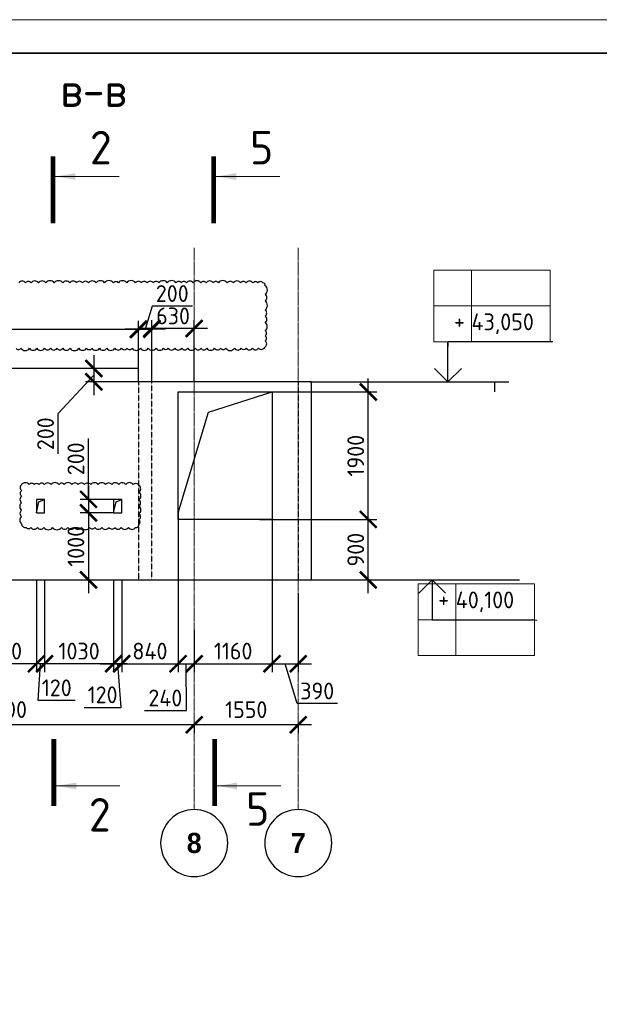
# Model space of a CAD drawing. Header units: millimetres. Extents: x 247266 to 730847, y -636031 to 10052.
# Tile 192 of 256: x 558178 to 566814, y -237014 to -222341. Entities that reach past the tile are written whole.
import ezdxf

# ---------------------------------------------------------------- set-up
doc = ezdxf.new("R2010")
doc.units = ezdxf.units.MM
for name, pattern in [('______5', [1100, 800, -100, 100, -100]), ('________', [0]), ('HIDDEN2', [4.7625, 3.175, -1.5875]), ('осевая', [50.8, 31.75, -6.35, 6.35, -6.35])]:
    doc.linetypes.add(name, pattern=pattern)
for name, color, linetype, lineweight in [('RAZMER', 7, 'Continuous', 15), ('Standard', 7, 'Continuous', 25), ('АС-Таблицы', 7, 'Continuous', 20), ('Оси', 7, '______5', 18), ('отметки', 7, 'Continuous', 18), ('ТОНКИЕ', 7, 'Continuous', 9), ('Узлы', 7, 'Continuous', 0)]:
    doc.layers.add(name, color=color, linetype=linetype, lineweight=lineweight)
for name, color, linetype in [('Изменения', 1, 'Continuous'), ('Исправления', 1, 'Continuous'), ('РАЗМЕРЫ', 7, 'Continuous'), ('СПДС_РАЗМЕРЫ', 7, 'Continuous'), ('ТОЛСТЫЕ_ОСНОВНЫЕ', 7, 'Continuous')]:
    doc.layers.add(name, color=color, linetype=linetype)
doc.styles.add('Century Gothic', font='GOTHIC.TTF')
doc.styles.add('GOST-2.304_Type-B', font='GOST_Common.ttf')
doc.styles.add('ГОСТ', font='GOST_Common.ttf')
doc.dimstyles.new('СПДС', dxfattribs={"dimscale": 100, "dimtxt": 2.5, "dimasz": 2.5, "dimexe": 1.25, "dimexo": 0, "dimtad": 1, "dimdec": 0, "dimtxsty": 'GOST-2.304_Type-B', "dimblk": 'ARCHTICK', "dimcen": 2.5, "dimdle": 2, "dimadec": 0, "dimazin": 2, "dimtfac": 0.75, "dimtdec": 0, "dimtmove": 1, "dimatfit": 3, "dimfxl": 1, "dimtolj": 1, "dimarcsym": 1})

# ---------------------------------------------------------------- blocks, each defined once
blk = doc.blocks.new('*U3684')
at = {"layer": 'ТОЛСТЫЕ_ОСНОВНЫЕ', "lineweight": 35}
blk.add_lwpolyline([(20, 5), (836, 5), (836, 589), (20, 589)], close=True, dxfattribs=at)
at = {"layer": 'ТОНКИЕ'}
blk.add_lwpolyline([(0, 0), (841, 0), (841, 594), (0, 594)], close=True, dxfattribs=at)
blk = doc.blocks.new('_ArchTick')
at = {"color": 0, "linetype": 'ByBlock', "const_width": 0.15}
blk.add_lwpolyline([(-0.5, -0.5), (0.5, 0.5)], dxfattribs=at)
blk = doc.blocks.new('*D889')
at = {"color": 0, "lineweight": -2}
for p, q in [((536345, -232976), (536345, -232851)), ((537445, -232976), (537445, -232851)), ((537645, -232976), (536145, -232976))]:
    blk.add_line(p, q, dxfattribs=at)
at = {"layer": 'DEFPOINTS', "color": 0, "ltscale": 100}
for p in [(536345, -232976), (536345, -232976), (537445, -232976)]:
    blk.add_point(p, dxfattribs=at)
at = {"color": 0, "lineweight": -2, "ltscale": 100, "xscale": 250, "yscale": 250, "zscale": 250, "rotation": 180}
blk.add_blockref('_ArchTick', (536345, -232976), dxfattribs=at)
at = {"color": 0, "lineweight": -2, "ltscale": 100, "xscale": 250, "yscale": 250, "zscale": 250}
blk.add_blockref('_ArchTick', (537445, -232976), dxfattribs=at)
at = {"color": 0, "lineweight": 0, "ltscale": 100, "insert": (536895, -232751), "char_height": 250, "width": 83333.33, "attachment_point": 5, "style": 'GOST-2.304_Type-B'}
blk.add_mtext('\\A1;1100', dxfattribs=at)
blk = doc.blocks.new('*D890')
at = {"color": 0, "lineweight": -2}
for p, q in [((533345, -232976), (533345, -232851)), ((536345, -232976), (536345, -232851)), ((536545, -232976), (533145, -232976))]:
    blk.add_line(p, q, dxfattribs=at)
at = {"layer": 'DEFPOINTS', "color": 0, "ltscale": 100}
for p in [(533345, -232976), (533345, -232976), (536345, -232976)]:
    blk.add_point(p, dxfattribs=at)
at = {"color": 0, "lineweight": -2, "ltscale": 100, "xscale": 250, "yscale": 250, "zscale": 250, "rotation": 180}
blk.add_blockref('_ArchTick', (533345, -232976), dxfattribs=at)
at = {"color": 0, "lineweight": -2, "ltscale": 100, "xscale": 250, "yscale": 250, "zscale": 250}
blk.add_blockref('_ArchTick', (536345, -232976), dxfattribs=at)
at = {"color": 0, "lineweight": 0, "ltscale": 100, "insert": (534870, -232751), "char_height": 250, "width": 83333.33, "attachment_point": 5, "style": 'GOST-2.304_Type-B'}
blk.add_mtext('\\A1;3000', dxfattribs=at)
blk = doc.blocks.new('*D891')
at = {"color": 0, "lineweight": -2}
for p, q in [((530245, -233399), (530245, -232851)), ((533345, -232976), (533345, -232851)), ((533545, -232976), (530045, -232976))]:
    blk.add_line(p, q, dxfattribs=at)
at = {"layer": 'DEFPOINTS', "color": 0, "ltscale": 100}
for p in [(530245, -232976), (533345, -232976), (530245, -233399)]:
    blk.add_point(p, dxfattribs=at)
at = {"color": 0, "lineweight": -2, "ltscale": 100, "xscale": 250, "yscale": 250, "zscale": 250, "rotation": 180}
blk.add_blockref('_ArchTick', (530245, -232976), dxfattribs=at)
at = {"color": 0, "lineweight": -2, "ltscale": 100, "xscale": 250, "yscale": 250, "zscale": 250}
blk.add_blockref('_ArchTick', (533345, -232976), dxfattribs=at)
at = {"color": 0, "lineweight": 0, "ltscale": 100, "insert": (531795, -232751), "char_height": 250, "width": 83333.33, "attachment_point": 5, "style": 'GOST-2.304_Type-B'}
blk.add_mtext('\\A1;3100', dxfattribs=at)
blk = doc.blocks.new('*D892')
at = {"color": 0, "lineweight": -2}
for p, q in [((549101, -232634), (549101, -232509)), ((550201, -232634), (550201, -232509)), ((550401, -232634), (548901, -232634))]:
    blk.add_line(p, q, dxfattribs=at)
at = {"layer": 'DEFPOINTS', "color": 0, "ltscale": 100}
for p in [(549101, -232634), (549101, -232634), (550201, -232634)]:
    blk.add_point(p, dxfattribs=at)
at = {"color": 0, "lineweight": -2, "ltscale": 100, "xscale": 250, "yscale": 250, "zscale": 250, "rotation": 180}
blk.add_blockref('_ArchTick', (549101, -232634), dxfattribs=at)
at = {"color": 0, "lineweight": -2, "ltscale": 100, "xscale": 250, "yscale": 250, "zscale": 250}
blk.add_blockref('_ArchTick', (550201, -232634), dxfattribs=at)
at = {"color": 0, "lineweight": 0, "ltscale": 100, "insert": (549651, -232409), "char_height": 250, "width": 83333.33, "attachment_point": 5, "style": 'GOST-2.304_Type-B'}
blk.add_mtext('\\A1;1100', dxfattribs=at)
blk = doc.blocks.new('*D893')
at = {"color": 0, "lineweight": -2}
for p, q in [((546101, -232634), (546101, -232509)), ((549101, -232634), (549101, -232509)), ((549301, -232634), (545901, -232634))]:
    blk.add_line(p, q, dxfattribs=at)
at = {"layer": 'DEFPOINTS', "color": 0, "ltscale": 100}
for p in [(546101, -232634), (546101, -232634), (549101, -232634)]:
    blk.add_point(p, dxfattribs=at)
at = {"color": 0, "lineweight": -2, "ltscale": 100, "xscale": 250, "yscale": 250, "zscale": 250, "rotation": 180}
blk.add_blockref('_ArchTick', (546101, -232634), dxfattribs=at)
at = {"color": 0, "lineweight": -2, "ltscale": 100, "xscale": 250, "yscale": 250, "zscale": 250}
blk.add_blockref('_ArchTick', (549101, -232634), dxfattribs=at)
at = {"color": 0, "lineweight": 0, "ltscale": 100, "insert": (547626, -232409), "char_height": 250, "width": 83333.33, "attachment_point": 5, "style": 'GOST-2.304_Type-B'}
blk.add_mtext('\\A1;3000', dxfattribs=at)
blk = doc.blocks.new('*D894')
at = {"color": 0, "lineweight": -2}
for p, q in [((543001, -233058), (543001, -232509)), ((546101, -232634), (546101, -232509)), ((546301, -232634), (542801, -232634))]:
    blk.add_line(p, q, dxfattribs=at)
at = {"layer": 'DEFPOINTS', "color": 0, "ltscale": 100}
for p in [(543001, -232634), (546101, -232634), (543001, -233058)]:
    blk.add_point(p, dxfattribs=at)
at = {"color": 0, "lineweight": -2, "ltscale": 100, "xscale": 250, "yscale": 250, "zscale": 250, "rotation": 180}
blk.add_blockref('_ArchTick', (543001, -232634), dxfattribs=at)
at = {"color": 0, "lineweight": -2, "ltscale": 100, "xscale": 250, "yscale": 250, "zscale": 250}
blk.add_blockref('_ArchTick', (546101, -232634), dxfattribs=at)
at = {"color": 0, "lineweight": 0, "ltscale": 100, "insert": (544551, -232409), "char_height": 250, "width": 83333.33, "attachment_point": 5, "style": 'GOST-2.304_Type-B'}
blk.add_mtext('\\A1;3100', dxfattribs=at)
blk = doc.blocks.new('NSY101')
at = {"color": 0, "linetype": 'ByBlock', "lineweight": -2}
blk.add_circle((0, 0), 50, dxfattribs=at)
blk = doc.blocks.new('*D939')
at = {"color": 0, "lineweight": -2}
for p, q in [((562528, -232848), (560578, -232848)), ((560778, -232848), (560778, -232973)), ((562328, -232848), (562328, -232973))]:
    blk.add_line(p, q, dxfattribs=at)
at = {"layer": 'DEFPOINTS', "color": 0, "ltscale": 100}
for p in [(560778, -232848), (560778, -232848), (562328, -232848)]:
    blk.add_point(p, dxfattribs=at)
at = {"color": 0, "lineweight": -2, "ltscale": 100, "xscale": 250, "yscale": 250, "zscale": 250, "rotation": 180}
blk.add_blockref('_ArchTick', (560778, -232848), dxfattribs=at)
at = {"color": 0, "lineweight": -2, "ltscale": 100, "xscale": 250, "yscale": 250, "zscale": 250}
blk.add_blockref('_ArchTick', (562328, -232848), dxfattribs=at)
at = {"color": 0, "lineweight": 0, "ltscale": 100, "insert": (561553, -232623), "char_height": 250, "width": 83333.33, "attachment_point": 5, "style": 'GOST-2.304_Type-B'}
blk.add_mtext('\\A1;1550', dxfattribs=at)
blk = doc.blocks.new('*D940')
at = {"color": 0, "lineweight": -2}
for p, q in [((560978, -232848), (554878, -232848)), ((555078, -232848), (555078, -232973)), ((560778, -232848), (560778, -232973))]:
    blk.add_line(p, q, dxfattribs=at)
at = {"layer": 'DEFPOINTS', "color": 0, "ltscale": 100}
for p in [(555078, -232848), (555078, -232848), (560778, -232848)]:
    blk.add_point(p, dxfattribs=at)
at = {"color": 0, "lineweight": -2, "ltscale": 100, "xscale": 250, "yscale": 250, "zscale": 250, "rotation": 180}
blk.add_blockref('_ArchTick', (555078, -232848), dxfattribs=at)
at = {"color": 0, "lineweight": -2, "ltscale": 100, "xscale": 250, "yscale": 250, "zscale": 250}
blk.add_blockref('_ArchTick', (560778, -232848), dxfattribs=at)
at = {"color": 0, "lineweight": 0, "ltscale": 100, "insert": (557953, -232622), "char_height": 250, "width": 83333.33, "attachment_point": 5, "style": 'GOST-2.304_Type-B'}
blk.add_mtext('\\A1;5700', dxfattribs=at)
blk = doc.blocks.new('*D943')
at = {"layer": 'DEFPOINTS', "color": 0, "ltscale": 100}
for p in [(561938, -229629), (562328, -230889), (562328, -231939)]:
    blk.add_point(p, dxfattribs=at)
at = {"layer": 'РАЗМЕРЫ', "color": 0, "lineweight": -2}
for p, q in [((561938, -229629), (561938, -232064)), ((562328, -230889), (562328, -232064)), ((561738, -231939), (562528, -231939)), ((562311, -232533), (562133, -231939)), ((562911, -232533), (562311, -232533))]:
    blk.add_line(p, q, dxfattribs=at)
at = {"layer": 'РАЗМЕРЫ', "color": 0, "lineweight": -2, "ltscale": 100, "xscale": 250, "yscale": 250, "zscale": 250, "rotation": 180}
blk.add_blockref('_ArchTick', (561938, -231939), dxfattribs=at)
at = {"layer": 'РАЗМЕРЫ', "color": 0, "lineweight": -2, "ltscale": 100, "xscale": 250, "yscale": 250, "zscale": 250}
blk.add_blockref('_ArchTick', (562328, -231939), dxfattribs=at)
at = {"layer": 'РАЗМЕРЫ', "color": 0, "lineweight": 0, "ltscale": 100, "insert": (562611, -232345), "char_height": 250, "attachment_point": 5, "style": 'GOST-2.304_Type-B'}
blk.add_mtext('\\A1;390', dxfattribs=at)
blk = doc.blocks.new('*D985')
at = {"layer": 'DEFPOINTS', "color": 0, "ltscale": 100}
for p in [(560778, -231433), (561938, -231426), (561938, -231939)]:
    blk.add_point(p, dxfattribs=at)
at = {"layer": 'РАЗМЕРЫ', "color": 0, "lineweight": -2}
for p, q in [((560778, -231433), (560778, -232064)), ((561938, -231426), (561938, -232064)), ((560578, -231939), (562138, -231939))]:
    blk.add_line(p, q, dxfattribs=at)
at = {"layer": 'РАЗМЕРЫ', "color": 0, "lineweight": -2, "ltscale": 100, "xscale": 250, "yscale": 250, "zscale": 250, "rotation": 180}
blk.add_blockref('_ArchTick', (560778, -231939), dxfattribs=at)
at = {"layer": 'РАЗМЕРЫ', "color": 0, "lineweight": -2, "ltscale": 100, "xscale": 250, "yscale": 250, "zscale": 250}
blk.add_blockref('_ArchTick', (561938, -231939), dxfattribs=at)
at = {"layer": 'РАЗМЕРЫ', "color": 0, "lineweight": 0, "ltscale": 100, "insert": (561358, -231751), "char_height": 250, "attachment_point": 5, "style": 'GOST-2.304_Type-B'}
blk.add_mtext('\\A1;1160', dxfattribs=at)
blk = doc.blocks.new('*D946')
at = {"layer": 'DEFPOINTS', "color": 0, "ltscale": 100}
for p in [(561751, -229789), (563372, -229789), (561532, -230689)]:
    blk.add_point(p, dxfattribs=at)
at = {"layer": 'РАЗМЕРЫ', "color": 0, "lineweight": -2}
for p, q in [((563372, -230889), (563372, -229589)), ((561751, -229789), (563497, -229789)), ((561532, -230689), (563497, -230689))]:
    blk.add_line(p, q, dxfattribs=at)
at = {"layer": 'РАЗМЕРЫ', "color": 0, "lineweight": -2, "ltscale": 100, "xscale": 250, "yscale": 250, "zscale": 250}
for p, rotation in [((563372, -229789), 90), ((563372, -230689), 270)]:
    blk.add_blockref('_ArchTick', p, dxfattribs=dict(at, rotation=rotation))
at = {"layer": 'РАЗМЕРЫ', "color": 0, "lineweight": 0, "ltscale": 100, "insert": (563185, -230239), "char_height": 250, "attachment_point": 5, "rotation": 90, "style": 'GOST-2.304_Type-B'}
blk.add_mtext('\\A1;900', dxfattribs=at)
blk = doc.blocks.new('*D947')
at = {"layer": 'DEFPOINTS', "color": 0, "ltscale": 100}
for p in [(561938, -227889), (563372, -227889), (561751, -229789)]:
    blk.add_point(p, dxfattribs=at)
at = {"layer": 'РАЗМЕРЫ', "color": 0, "lineweight": -2}
for p, q in [((563372, -229989), (563372, -227689)), ((561938, -227889), (563497, -227889)), ((561751, -229789), (563497, -229789))]:
    blk.add_line(p, q, dxfattribs=at)
at = {"layer": 'РАЗМЕРЫ', "color": 0, "lineweight": -2, "ltscale": 100, "xscale": 250, "yscale": 250, "zscale": 250}
for p, rotation in [((563372, -227889), 90), ((563372, -229789), 270)]:
    blk.add_blockref('_ArchTick', p, dxfattribs=dict(at, rotation=rotation))
at = {"layer": 'РАЗМЕРЫ', "color": 0, "lineweight": 0, "ltscale": 100, "insert": (563185, -228839), "char_height": 250, "attachment_point": 5, "rotation": 90, "style": 'GOST-2.304_Type-B'}
blk.add_mtext('\\A1;1900', dxfattribs=at)
blk = doc.blocks.new('*D952')
at = {"color": 0, "lineweight": -2}
for p, q in [((588467, -232634), (588467, -232509)), ((589567, -232634), (589567, -232509)), ((589767, -232634), (588267, -232634))]:
    blk.add_line(p, q, dxfattribs=at)
at = {"layer": 'DEFPOINTS', "color": 0, "ltscale": 100}
for p in [(588467, -232634), (588467, -232634), (589567, -232634)]:
    blk.add_point(p, dxfattribs=at)
at = {"color": 0, "lineweight": -2, "ltscale": 100, "xscale": 250, "yscale": 250, "zscale": 250, "rotation": 180}
blk.add_blockref('_ArchTick', (588467, -232634), dxfattribs=at)
at = {"color": 0, "lineweight": -2, "ltscale": 100, "xscale": 250, "yscale": 250, "zscale": 250}
blk.add_blockref('_ArchTick', (589567, -232634), dxfattribs=at)
at = {"color": 0, "lineweight": 0, "ltscale": 100, "insert": (589017, -232409), "char_height": 250, "width": 83333.33, "attachment_point": 5, "style": 'GOST-2.304_Type-B'}
blk.add_mtext('\\A1;1100', dxfattribs=at)
blk = doc.blocks.new('*D953')
at = {"color": 0, "lineweight": -2}
for p, q in [((585467, -232634), (585467, -232509)), ((588467, -232634), (588467, -232509)), ((588667, -232634), (585267, -232634))]:
    blk.add_line(p, q, dxfattribs=at)
at = {"layer": 'DEFPOINTS', "color": 0, "ltscale": 100}
for p in [(585467, -232634), (585467, -232634), (588467, -232634)]:
    blk.add_point(p, dxfattribs=at)
at = {"color": 0, "lineweight": -2, "ltscale": 100, "xscale": 250, "yscale": 250, "zscale": 250, "rotation": 180}
blk.add_blockref('_ArchTick', (585467, -232634), dxfattribs=at)
at = {"color": 0, "lineweight": -2, "ltscale": 100, "xscale": 250, "yscale": 250, "zscale": 250}
blk.add_blockref('_ArchTick', (588467, -232634), dxfattribs=at)
at = {"color": 0, "lineweight": 0, "ltscale": 100, "insert": (586992, -232409), "char_height": 250, "width": 83333.33, "attachment_point": 5, "style": 'GOST-2.304_Type-B'}
blk.add_mtext('\\A1;3000', dxfattribs=at)
blk = doc.blocks.new('*D954')
at = {"color": 0, "lineweight": -2}
for p, q in [((582367, -233058), (582367, -232509)), ((585467, -232634), (585467, -232509)), ((585667, -232634), (582167, -232634))]:
    blk.add_line(p, q, dxfattribs=at)
at = {"layer": 'DEFPOINTS', "color": 0, "ltscale": 100}
for p in [(582367, -232634), (585467, -232634), (582367, -233058)]:
    blk.add_point(p, dxfattribs=at)
at = {"color": 0, "lineweight": -2, "ltscale": 100, "xscale": 250, "yscale": 250, "zscale": 250, "rotation": 180}
blk.add_blockref('_ArchTick', (582367, -232634), dxfattribs=at)
at = {"color": 0, "lineweight": -2, "ltscale": 100, "xscale": 250, "yscale": 250, "zscale": 250}
blk.add_blockref('_ArchTick', (585467, -232634), dxfattribs=at)
at = {"color": 0, "lineweight": 0, "ltscale": 100, "insert": (583917, -232409), "char_height": 250, "width": 83333.33, "attachment_point": 5, "style": 'GOST-2.304_Type-B'}
blk.add_mtext('\\A1;3100', dxfattribs=at)
blk = doc.blocks.new('*T1274')
at = {"layer": 'DEFPOINTS', "color": 8, "linetype": 'ByBlock', "lineweight": 0}
for p, q in [((0, 1067), (1734, 1067)), ((0, 0), (0, 1067)), ((561, 0), (561, 1067)), ((1734, 0), (1734, 1067)), ((0, 533), (1734, 533)), ((0, 0), (1734, 0))]:
    blk.add_line(p, q, dxfattribs=at)
at = {"layer": 'АС-Таблицы', "color": 0, "char_height": 250, "style": 'ГОСТ'}
for s, insert, width, attachment_point in [('+', (461, 967), 361.22, 3), ('40,100', (561, 800), 1173.09, 4)]:
    blk.add_mtext(s, dxfattribs=dict(at, insert=insert, width=width, attachment_point=attachment_point))
blk = doc.blocks.new('*T1275')
at = {"layer": 'DEFPOINTS', "color": 8, "linetype": 'ByBlock', "lineweight": 0}
for p, q in [((0, 0), (1734, 0)), ((0, 0), (0, -1067)), ((561, 0), (561, -1067)), ((1734, 0), (1734, -1067)), ((0, -533), (1734, -533)), ((0, -1067), (1734, -1067))]:
    blk.add_line(p, q, dxfattribs=at)
at = {"layer": 'АС-Таблицы', "color": 0, "char_height": 250, "style": 'ГОСТ'}
for s, insert, width, attachment_point in [('+', (461, -633), 361.22, 3), ('43,050', (561, -800), 1173.09, 4)]:
    blk.add_mtext(s, dxfattribs=dict(at, insert=insert, width=width, attachment_point=attachment_point))
blk = doc.blocks.new('*D2760')
at = {"layer": 'DEFPOINTS', "color": 0, "ltscale": 100}
for p in [(559948, -227539), (559282, -227739), (559948, -227739)]:
    blk.add_point(p, dxfattribs=at)
at = {"layer": 'РАЗМЕРЫ', "color": 0, "lineweight": -2}
for p, q in [((559282, -227339), (559282, -227939)), ((559948, -227539), (559157, -227539)), ((558751, -228212), (559282, -227639)), ((559948, -227739), (559157, -227739)), ((558751, -228813), (558751, -228212))]:
    blk.add_line(p, q, dxfattribs=at)
at = {"layer": 'РАЗМЕРЫ', "color": 0, "lineweight": -2, "ltscale": 100, "xscale": 250, "yscale": 250, "zscale": 250}
for p, rotation in [((559282, -227539), 90), ((559282, -227739), 270)]:
    blk.add_blockref('_ArchTick', p, dxfattribs=dict(at, rotation=rotation))
at = {"layer": 'РАЗМЕРЫ', "color": 0, "lineweight": 0, "ltscale": 100, "insert": (558563, -228512), "char_height": 250, "attachment_point": 5, "rotation": 90, "style": 'GOST-2.304_Type-B'}
blk.add_mtext('\\A1;200', dxfattribs=at)
blk = doc.blocks.new('*D2843')
at = {"layer": 'DEFPOINTS', "color": 0, "ltscale": 100}
for p in [(560148, -226943), (560148, -227739), (560778, -227739)]:
    blk.add_point(p, dxfattribs=at)
at = {"layer": 'РАЗМЕРЫ', "color": 0, "lineweight": -2}
for p, q in [((560148, -227739), (560148, -226818)), ((560778, -227739), (560778, -226818)), ((560978, -226943), (559948, -226943))]:
    blk.add_line(p, q, dxfattribs=at)
at = {"layer": 'РАЗМЕРЫ', "color": 0, "lineweight": -2, "ltscale": 100, "xscale": 250, "yscale": 250, "zscale": 250, "rotation": 180}
blk.add_blockref('_ArchTick', (560148, -226943), dxfattribs=at)
at = {"layer": 'РАЗМЕРЫ', "color": 0, "lineweight": -2, "ltscale": 100, "xscale": 250, "yscale": 250, "zscale": 250}
blk.add_blockref('_ArchTick', (560778, -226943), dxfattribs=at)
at = {"layer": 'РАЗМЕРЫ', "color": 0, "lineweight": 0, "ltscale": 100, "insert": (560463, -226756), "char_height": 250, "attachment_point": 5, "style": 'GOST-2.304_Type-B'}
blk.add_mtext('\\A1;630', dxfattribs=at)
blk = doc.blocks.new('*D2844')
at = {"layer": 'DEFPOINTS', "color": 0, "ltscale": 100}
for p in [(559948, -226954), (559948, -227739), (560148, -227739)]:
    blk.add_point(p, dxfattribs=at)
at = {"layer": 'РАЗМЕРЫ', "color": 0, "lineweight": -2}
for p, q in [((560151, -226610), (560048, -226954)), ((560751, -226610), (560151, -226610)), ((559948, -227739), (559948, -226829)), ((560148, -227739), (560148, -226829)), ((560348, -226954), (559748, -226954))]:
    blk.add_line(p, q, dxfattribs=at)
at = {"layer": 'РАЗМЕРЫ', "color": 0, "lineweight": -2, "ltscale": 100, "xscale": 250, "yscale": 250, "zscale": 250, "rotation": 180}
blk.add_blockref('_ArchTick', (559948, -226954), dxfattribs=at)
at = {"layer": 'РАЗМЕРЫ', "color": 0, "lineweight": -2, "ltscale": 100, "xscale": 250, "yscale": 250, "zscale": 250}
blk.add_blockref('_ArchTick', (560148, -226954), dxfattribs=at)
at = {"layer": 'РАЗМЕРЫ', "color": 0, "lineweight": 0, "ltscale": 100, "insert": (560451, -226422), "char_height": 250, "attachment_point": 5, "style": 'GOST-2.304_Type-B'}
blk.add_mtext('\\A1;200', dxfattribs=at)
blk = doc.blocks.new('*D2845')
at = {"layer": 'DEFPOINTS', "color": 0, "ltscale": 100}
for p in [(555378, -226957), (555378, -227539), (559948, -227539)]:
    blk.add_point(p, dxfattribs=at)
at = {"layer": 'РАЗМЕРЫ', "color": 0, "lineweight": -2}
for p, q in [((555378, -227539), (555378, -226832)), ((559948, -227539), (559948, -226832)), ((560148, -226957), (555178, -226957))]:
    blk.add_line(p, q, dxfattribs=at)
at = {"layer": 'РАЗМЕРЫ', "color": 0, "lineweight": -2, "ltscale": 100, "xscale": 250, "yscale": 250, "zscale": 250, "rotation": 180}
blk.add_blockref('_ArchTick', (555378, -226957), dxfattribs=at)
at = {"layer": 'РАЗМЕРЫ', "color": 0, "lineweight": -2, "ltscale": 100, "xscale": 250, "yscale": 250, "zscale": 250}
blk.add_blockref('_ArchTick', (559948, -226957), dxfattribs=at)
at = {"layer": 'РАЗМЕРЫ', "color": 0, "lineweight": 0, "ltscale": 100, "insert": (557663, -226769), "char_height": 250, "attachment_point": 5, "style": 'GOST-2.304_Type-B'}
blk.add_mtext('\\A1;4570', dxfattribs=at)
blk = doc.blocks.new('*D3767')
at = {"layer": 'DEFPOINTS', "color": 0, "ltscale": 100}
for p in [(560538, -229628), (560778, -231433), (560778, -231939)]:
    blk.add_point(p, dxfattribs=at)
at = {"layer": 'СПДС_РАЗМЕРЫ', "color": 0, "lineweight": -2}
for p, q in [((560538, -229628), (560538, -232064)), ((560778, -231433), (560778, -232064)), ((560338, -231939), (560978, -231939)), ((560661, -232636), (560658, -231939)), ((560036, -232636), (560661, -232636))]:
    blk.add_line(p, q, dxfattribs=at)
at = {"layer": 'СПДС_РАЗМЕРЫ', "color": 0, "lineweight": -2, "ltscale": 100, "xscale": 250, "yscale": 250, "zscale": 250, "rotation": 180}
blk.add_blockref('_ArchTick', (560538, -231939), dxfattribs=at)
at = {"layer": 'СПДС_РАЗМЕРЫ', "color": 0, "lineweight": -2, "ltscale": 100, "xscale": 250, "yscale": 250, "zscale": 250}
blk.add_blockref('_ArchTick', (560778, -231939), dxfattribs=at)
at = {"layer": 'СПДС_РАЗМЕРЫ', "color": 0, "lineweight": 0, "ltscale": 100, "insert": (560348, -232449), "char_height": 250, "attachment_point": 5, "style": 'GOST-2.304_Type-B'}
blk.add_mtext('\\A1;240', dxfattribs=at)
blk = doc.blocks.new('*D3768')
at = {"layer": 'DEFPOINTS', "color": 0, "ltscale": 100}
for p in [(557378, -230689), (558428, -230689), (557378, -231939)]:
    blk.add_point(p, dxfattribs=at)
at = {"layer": 'СПДС_РАЗМЕРЫ', "color": 0, "lineweight": -2}
for p, q in [((557378, -230689), (557378, -232064)), ((558428, -230689), (558428, -232064)), ((558628, -231939), (557178, -231939))]:
    blk.add_line(p, q, dxfattribs=at)
at = {"layer": 'СПДС_РАЗМЕРЫ', "color": 0, "lineweight": -2, "ltscale": 100, "xscale": 250, "yscale": 250, "zscale": 250, "rotation": 180}
blk.add_blockref('_ArchTick', (557378, -231939), dxfattribs=at)
at = {"layer": 'СПДС_РАЗМЕРЫ', "color": 0, "lineweight": -2, "ltscale": 100, "xscale": 250, "yscale": 250, "zscale": 250}
blk.add_blockref('_ArchTick', (558428, -231939), dxfattribs=at)
at = {"layer": 'СПДС_РАЗМЕРЫ', "color": 0, "lineweight": 0, "ltscale": 100, "insert": (557903, -231751), "char_height": 250, "attachment_point": 5, "style": 'GOST-2.304_Type-B'}
blk.add_mtext('\\A1;1050', dxfattribs=at)
blk = doc.blocks.new('*D3769')
at = {"layer": 'DEFPOINTS', "color": 0, "ltscale": 100}
for p in [(558428, -230689), (558548, -230689), (558428, -231939)]:
    blk.add_point(p, dxfattribs=at)
at = {"layer": 'СПДС_РАЗМЕРЫ', "color": 0, "lineweight": -2}
for p, q in [((558428, -230689), (558428, -232064)), ((558548, -230689), (558548, -232064)), ((558748, -231939), (558228, -231939)), ((558455, -232486), (558488, -231939)), ((559005, -232486), (558455, -232486))]:
    blk.add_line(p, q, dxfattribs=at)
at = {"layer": 'СПДС_РАЗМЕРЫ', "color": 0, "lineweight": -2, "ltscale": 100, "xscale": 250, "yscale": 250, "zscale": 250}
blk.add_blockref('_ArchTick', (558428, -231939), dxfattribs=at)
at = {"layer": 'СПДС_РАЗМЕРЫ', "color": 0, "lineweight": -2, "ltscale": 100, "xscale": 250, "yscale": 250, "zscale": 250, "rotation": 180}
blk.add_blockref('_ArchTick', (558548, -231939), dxfattribs=at)
at = {"layer": 'СПДС_РАЗМЕРЫ', "color": 0, "lineweight": 0, "ltscale": 100, "insert": (558730, -232298), "char_height": 250, "attachment_point": 5, "style": 'GOST-2.304_Type-B'}
blk.add_mtext('\\A1;120', dxfattribs=at)
blk = doc.blocks.new('*D3770')
at = {"layer": 'DEFPOINTS', "color": 0, "ltscale": 100}
for p in [(558548, -230689), (559578, -230689), (558548, -231939)]:
    blk.add_point(p, dxfattribs=at)
at = {"layer": 'СПДС_РАЗМЕРЫ', "color": 0, "lineweight": -2}
for p, q in [((558548, -230689), (558548, -232064)), ((559578, -230689), (559578, -232064)), ((559778, -231939), (558348, -231939))]:
    blk.add_line(p, q, dxfattribs=at)
at = {"layer": 'СПДС_РАЗМЕРЫ', "color": 0, "lineweight": -2, "ltscale": 100, "xscale": 250, "yscale": 250, "zscale": 250, "rotation": 180}
blk.add_blockref('_ArchTick', (558548, -231939), dxfattribs=at)
at = {"layer": 'СПДС_РАЗМЕРЫ', "color": 0, "lineweight": -2, "ltscale": 100, "xscale": 250, "yscale": 250, "zscale": 250}
blk.add_blockref('_ArchTick', (559578, -231939), dxfattribs=at)
at = {"layer": 'СПДС_РАЗМЕРЫ', "color": 0, "lineweight": 0, "ltscale": 100, "insert": (559063, -231751), "char_height": 250, "attachment_point": 5, "style": 'GOST-2.304_Type-B'}
blk.add_mtext('\\A1;1030', dxfattribs=at)
blk = doc.blocks.new('*D3771')
at = {"layer": 'DEFPOINTS', "color": 0, "ltscale": 100}
for p in [(560538, -229789), (559698, -230689), (560538, -231939)]:
    blk.add_point(p, dxfattribs=at)
at = {"layer": 'СПДС_РАЗМЕРЫ', "color": 0, "lineweight": -2}
for p, q in [((560538, -229789), (560538, -232064)), ((559698, -230689), (559698, -232064)), ((559498, -231939), (560738, -231939))]:
    blk.add_line(p, q, dxfattribs=at)
at = {"layer": 'СПДС_РАЗМЕРЫ', "color": 0, "lineweight": -2, "ltscale": 100, "xscale": 250, "yscale": 250, "zscale": 250, "rotation": 180}
blk.add_blockref('_ArchTick', (559698, -231939), dxfattribs=at)
at = {"layer": 'СПДС_РАЗМЕРЫ', "color": 0, "lineweight": -2, "ltscale": 100, "xscale": 250, "yscale": 250, "zscale": 250}
blk.add_blockref('_ArchTick', (560538, -231939), dxfattribs=at)
at = {"layer": 'СПДС_РАЗМЕРЫ', "color": 0, "lineweight": 0, "ltscale": 100, "insert": (560118, -231751), "char_height": 250, "attachment_point": 5, "style": 'GOST-2.304_Type-B'}
blk.add_mtext('\\A1;840', dxfattribs=at)
blk = doc.blocks.new('*D3772')
at = {"layer": 'DEFPOINTS', "color": 0, "ltscale": 100}
for p in [(559578, -230689), (559698, -230689), (559698, -231939)]:
    blk.add_point(p, dxfattribs=at)
at = {"layer": 'СПДС_РАЗМЕРЫ', "color": 0, "lineweight": -2}
for p, q in [((559578, -230689), (559578, -232064)), ((559698, -230689), (559698, -232064)), ((559378, -231939), (559898, -231939)), ((559689, -232590), (559638, -231939)), ((559138, -232590), (559689, -232590))]:
    blk.add_line(p, q, dxfattribs=at)
at = {"layer": 'СПДС_РАЗМЕРЫ', "color": 0, "lineweight": -2, "ltscale": 100, "xscale": 250, "yscale": 250, "zscale": 250}
blk.add_blockref('_ArchTick', (559578, -231939), dxfattribs=at)
at = {"layer": 'СПДС_РАЗМЕРЫ', "color": 0, "lineweight": -2, "ltscale": 100, "xscale": 250, "yscale": 250, "zscale": 250, "rotation": 180}
blk.add_blockref('_ArchTick', (559698, -231939), dxfattribs=at)
at = {"layer": 'СПДС_РАЗМЕРЫ', "color": 0, "lineweight": 0, "ltscale": 100, "insert": (559413, -232402), "char_height": 250, "attachment_point": 5, "style": 'GOST-2.304_Type-B'}
blk.add_mtext('\\A1;120', dxfattribs=at)

msp = doc.modelspace()

# ---------------------------------------------------------------- linework, layer by layer
at = {"linetype": 'HIDDEN2', "transparency": 33554687}
for points in [[(560147.74, -227739.29), (559947.74, -227739.29), (559947.74, -230689.29), (560147.74, -230689.29)], [(562527.74, -227739.29), (562327.74, -227739.29), (562327.74, -230689.29), (562527.74, -230689.29)]]:
    msp.add_lwpolyline(points, close=True, dxfattribs=at)
for points in [[(562506.92, -227739.29), (565467.89, -227739.29)], [(564415.89, -227739.29), (565250.46, -227739.29)], [(562662.65, -230689.29), (565623.62, -230689.29)]]:
    msp.add_lwpolyline(points)
at = {"layer": 'RAZMER', "ltscale": 100}
for p, q in [((564560.26, -227137.52), (566122.76, -227137.52)), ((564558.74, -227291.93), (564560.26, -227140.16)), ((564560.26, -227140.16), (566122.76, -227140.16)), ((564560.26, -227140.16), (566122.76, -227140.16)), ((564323.82, -231136.64), (564325.35, -231283.45)), ((564325.35, -231288.41), (565887.85, -231288.41)), ((564325.35, -231288.41), (565887.85, -231288.41)), ((564325.35, -231291.06), (565887.85, -231291.06))]:
    msp.add_line(p, q, dxfattribs=at)
at = {"layer": 'Standard', "linetype": '________', "lineweight": 30, "transparency": 33554687}
for p, q in [((562527.74, -230689.29), (562527.74, -227739.29)), ((558547.74, -229489.29), (558427.74, -229489.29)), ((558427.74, -229489.29), (558427.74, -229689.29)), ((558547.74, -229689.29), (558547.74, -229489.29)), ((559697.74, -229489.29), (559577.74, -229489.29)), ((559577.74, -229489.29), (559577.74, -229689.29)), ((559697.74, -229689.29), (559697.74, -229489.29)), ((558427.74, -229689.29), (558547.74, -229689.29)), ((559577.74, -229689.29), (559697.74, -229689.29)), ((555977.74, -230689.29), (562527.74, -230689.29))]:
    msp.add_line(p, q, dxfattribs=at)
msp.add_lwpolyline([(562527.74, -227739.29), (559947.74, -227739.29), (559947.74, -227539.29), (555977.74, -227539.29)], dxfattribs=at)
msp.add_lwpolyline([(560537.74, -227889.29), (561937.74, -227889.29), (561937.74, -229789.29), (560537.74, -229789.29)], close=True, dxfattribs=at)
at = {"layer": 'Изменения'}
msp.add_lwpolyline([(558207.01, -229270, 0.52056705), (558207.01, -229357.98, 0.52056705), (558207.01, -229441.52, 0.52056705), (558207.01, -229539.05, 0.52056705), (558207.01, -229650.14, 0.52056705), (558207.01, -229748.11, 0.52056705), (558207.01, -229853.73, 0.52056705), (558276.73, -229908.77, 0.52056705), (558343.59, -229908.77, 0.52056705), (558441.73, -229908.77, 0.52056705), (558538.28, -229908.77, 0.52056705), (558667.61, -229908.77, 0.52056705), (558800.21, -229908.77, 0.52056705), (558894.67, -229908.77, 0.52056705), (558992.63, -229908.77, 0.52056705), (559100.42, -229908.77, 0.52056705), (559221.61, -229908.77, 0.52056705), (559295.69, -229908.77, 0.52056705), (559399.98, -229908.77, 0.52056705), (559509.08, -229908.77, 0.52056705), (559597.83, -229908.77, 0.52056705), (559690.76, -229908.77, 0.52056705), (559799.1, -229908.77, 0.52056705), (559905.57, -229908.77, 0.52056705), (559954.39, -229863.35, 0.52056705), (559954.39, -229791.58, 0.52056705), (559954.39, -229703.52, 0.52056705), (559954.39, -229591.58, 0.52056705), (559954.39, -229494.29, 0.52056705), (559954.39, -229383.1, 0.52056705), (559954.39, -229279.76, 0.52056705), (559869.91, -229270, 0.52056705), (559757.01, -229270, 0.52056705), (559654.55, -229270, 0.52056705), (559549.56, -229270, 0.52056705), (559455.8, -229270, 0.52056705), (559347.4, -229270, 0.52056705), (559235.86, -229270, 0.52056705), (559144.73, -229270, 0.52056705), (559049.96, -229270, 0.52056705), (558955.04, -229270, 0.52056705), (558841.88, -229270, 0.52056705), (558761.91, -229270, 0.52056705), (558646.31, -229270, 0.52056705), (558547.7, -229270, 0.52056705), (558462.3, -229270, 0.52056705), (558394.76, -229270, 0.52056705), (558317.7, -229270, 0.52056705)], format="xyb", close=True, dxfattribs=at)
at = {"layer": 'Исправления'}
msp.add_lwpolyline([(558123.32, -227238.46, 0.52056705), (558196.61, -227238.46, 0.52056705), (558324.8, -227238.46, 0.52056705), (558431.88, -227238.46, 0.52056705), (558548.14, -227238.46, 0.52056705), (558636.05, -227238.46, 0.52056705), (558734.7, -227238.46, 0.52056705), (558820.89, -227238.46, 0.52056705), (558928, -227238.46, 0.52056705), (559060.01, -227238.46, 0.52056705), (559172.97, -227238.46, 0.52056705), (559253.64, -227238.46, 0.52056705), (559366.75, -227238.46, 0.52056705), (559473.99, -227238.46, 0.52056705), (559596.68, -227238.46, 0.52056705), (559696.23, -227238.46, 0.52056705), (559778.94, -227238.46, 0.52056705), (559854.01, -227238.46, 0.52056705), (559977.39, -227238.46, 0.52056705), (560093.66, -227238.46, 0.52056705), (560209.11, -227238.46, 0.52056705), (560319.71, -227238.46, 0.52056705), (560387.93, -227238.46, 0.52056705), (560490.55, -227238.46, 0.52056705), (560592.21, -227238.46, 0.52056705), (560684.54, -227238.46, 0.52056705), (560791.38, -227238.46, 0.52056705), (560878.91, -227238.46, 0.52056705), (560966.86, -227238.46, 0.52056705), (561080.44, -227238.46, 0.52056705), (561173.38, -227238.46, 0.52056705), (561249.07, -227238.46, 0.52056705), (561378.66, -227238.46, 0.52056705), (561479.33, -227238.46, 0.52056705), (561550.58, -227238.46, 0.52056705), (561645.6, -227238.46, 0.52056705), (561735.3, -227238.46, 0.52056705), (561835.63, -227215.27, 0.52056705), (561835.63, -227127.71, 0.52056705), (561835.63, -227052.71, 0.52056705), (561835.63, -226973.42, 0.52056705), (561835.63, -226856.18, 0.52056705), (561835.63, -226757.39, 0.52056705), (561835.63, -226666.04, 0.52056705), (561835.63, -226534.27, 0.52056705), (561835.63, -226434.04, 0.52056705), (561835.63, -226306.94, 0.52056705), (561800.24, -226263.47, 0.52056705), (561727.85, -226263.47, 0.52056705), (561653.62, -226263.47, 0.52056705), (561552.19, -226263.47, 0.52056705), (561470.62, -226263.47, 0.52056705), (561360.9, -226263.47, 0.52056705), (561269.28, -226263.47, 0.52056705), (561138.71, -226263.47, 0.52056705), (561063.37, -226263.47, 0.52056705), (560953.92, -226263.47, 0.52056705), (560878.45, -226263.47, 0.52056705), (560760.46, -226263.47, 0.52056705), (560662.09, -226263.47, 0.52056705), (560584.24, -226263.47, 0.52056705), (560506.47, -226263.47, 0.52056705), (560377.61, -226263.47, 0.52056705), (560252.5, -226263.47, 0.52056705), (560170.84, -226263.47, 0.52056705), (560076.31, -226263.47, 0.52056705), (559989.94, -226263.47, 0.52056705), (559904.29, -226263.47, 0.52056705), (559772.54, -226263.47, 0.52056705), (559649.32, -226263.47, 0.52056705), (559574.89, -226263.47, 0.52056705), (559442.38, -226263.47, 0.52056705), (559318.16, -226263.47, 0.52056705), (559203.58, -226263.47, 0.52056705), (559112.99, -226263.47, 0.52056705), (559022.48, -226263.47, 0.52056705), (558923.29, -226263.47, 0.52056705), (558818.97, -226263.47, 0.52056705), (558693.01, -226263.47, 0.52056705), (558568.08, -226263.47, 0.52056705), (558456.68, -226263.47, 0.52056705), (558346.75, -226263.47, 0.52056705), (558263.73, -226263.47, 0.52056705), (558166.94, -226263.47, 0.52056705)], format="xyb", dxfattribs=at)
at = {"layer": 'Оси', "linetype": 'осевая', "lineweight": 0, "ltscale": 0.3, "transparency": 33554687}
for p, q in [((560777.74, -225739.53), (560777.74, -234095.64)), ((562327.74, -225739.53), (562327.74, -234095.64))]:
    msp.add_line(p, q, dxfattribs=at)
at = {"layer": 'отметки', "linetype": 'Continuous', "lineweight": 25, "ltscale": 100}
for p, q in [((564558.74, -227739.29), (564558.74, -227139.29)), ((564323.82, -230689.29), (564323.82, -231289.29))]:
    msp.add_line(p, q, dxfattribs=at)
for points in [[(564358.74, -227539.29), (564558.74, -227739.29), (564758.74, -227539.29)], [(564123.82, -230889.29), (564323.82, -230689.29), (564523.82, -230889.29)]]:
    msp.add_lwpolyline(points, dxfattribs=at)
at = {"layer": 'РАЗМЕРЫ'}
for p, q in [((565250.46, -227739.29), (565250.46, -227889.29)), ((558427.74, -229689.29), (558462.89, -229525.68)), ((558462.89, -229525.68), (558547.74, -229489.29)), ((559577.74, -229689.29), (559612.89, -229525.68)), ((559612.89, -229525.68), (559697.74, -229489.29))]:
    msp.add_line(p, q, dxfattribs=at)
msp.add_lwpolyline([(560537.74, -229689.29), (560991.34, -228190.62), (561937.74, -227889.29)], dxfattribs=at)
at = {"layer": 'СПДС_РАЗМЕРЫ', "ltscale": 100}
for p, q in [((559202.74, -229489.29), (559202.74, -228584.92)), ((559202.74, -229289.29), (559202.74, -229889.29)), ((559577.74, -229489.29), (559077.74, -229489.29)), ((559202.74, -229489.29), (559202.74, -230889.29)), ((559577.74, -229689.29), (559077.74, -229689.29)), ((559577.74, -229689.29), (559077.74, -229689.29))]:
    msp.add_line(p, q, dxfattribs=at)
at = {"layer": 'Узлы', "linetype": 'Continuous', "lineweight": 0}
for p, q in [((558708.68, -224677.98, 400), (559658.68, -224677.98, 400)), ((561104.25, -224677.98, 400), (562054.25, -224677.98, 400)), ((558721.42, -233760.2, 200), (559671.42, -233760.2, 200)), ((561116.98, -233760.2, 200), (562066.98, -233760.2, 200))]:
    msp.add_line(p, q, dxfattribs=at)
at = {"layer": 'Узлы', "linetype": 'Continuous', "lineweight": 0, "const_width": 70}
for points, elevation in [([(558673.68, -224377.98), (558673.68, -225377.98)], 400), ([(561069.25, -224377.98), (561069.25, -225377.98)], 400), ([(558686.42, -234060.2), (558686.42, -233060.2)], 200), ([(561081.98, -234060.2), (561081.98, -233060.2)], 200)]:
    msp.add_lwpolyline(points, dxfattribs=dict(at, elevation=elevation))
at = {"layer": 'Узлы', "linetype": 'Continuous', "lineweight": 0}
for points in [[(558708.68, -224677.98, 400), (559009.13, -224728.26, 400), (559009.13, -224627.7, 400)], [(561104.25, -224677.98, 400), (561404.7, -224728.26, 400), (561404.7, -224627.7, 400)], [(558721.42, -233760.2, 200), (559021.87, -233810.47, 200), (559021.87, -233709.92, 200)], [(561116.98, -233760.2, 200), (561417.44, -233810.47, 200), (561417.44, -233709.92, 200)]]:
    msp.add_solid(points, dxfattribs=at)

# ---------------------------------------------------------------- block references
at = {"xscale": 100, "yscale": 100, "zscale": 100}
msp.add_blockref('*U3684', (526994.57, -281741.36, 3100), dxfattribs=at)
for name, p in [('*T1275', (564349.32, -226073.5)), ('*T1274', (564114.4, -231816.79))]:
    msp.add_blockref(name, p)
at = {"layer": 'Оси', "linetype": 'Continuous', "lineweight": 25, "transparency": 33554687, "xscale": -9.999999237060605, "yscale": 9.999999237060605, "zscale": 9.999999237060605}
for p in [(560778.29, -234611.51), (562328.29, -234611.51)]:
    msp.add_blockref('NSY101', p, dxfattribs=at)
at = {"layer": 'СПДС_РАЗМЕРЫ', "ltscale": 100, "xscale": 250, "yscale": 250, "zscale": 250}
for p, rotation in [((559202.74, -229489.29), 90), ((559202.74, -229689.29), 270), ((559202.74, -229689.29), 90), ((559202.74, -230689.29), 270)]:
    msp.add_blockref('_ArchTick', p, dxfattribs=dict(at, rotation=rotation))

# ---------------------------------------------------------------- texts
at = {"layer": 'Оси', "linetype": 'Continuous', "lineweight": 25, "transparency": 33554687, "char_height": 300, "width": 385, "attachment_point": 5, "style": 'Century Gothic'}
for s, insert in [('\\A1;{\\fCentury Gothic|i0|b1;\\H300.000000;\\W1.000000;\\C16;8}\\P', (560778.29, -234611.51)), ('\\A1;{\\fCentury Gothic|i0|b1;\\H300.000000;\\W1.000000;\\C16;7}\\P', (562328.29, -234611.51))]:
    msp.add_mtext(s, dxfattribs=dict(at, insert=insert))
at = {"layer": 'РАЗМЕРЫ', "insert": (559279.73, -223390.64), "char_height": 500, "attachment_point": 5, "style": 'GOST-2.304_Type-B'}
msp.add_mtext_dynamic_manual_height_columns('в-в', width=3941.2128, gutter_width=625, heights=[0], dxfattribs=at)
at = {"layer": 'СПДС_РАЗМЕРЫ', "ltscale": 100, "char_height": 250, "attachment_point": 5, "rotation": 90, "style": 'GOST-2.304_Type-B'}
for s, insert in [('\\A1;200', (559015.12, -228885.16)), ('\\A1;1000', (559015.12, -230189.29))]:
    msp.add_mtext(s, dxfattribs=dict(at, insert=insert))
at = {"layer": 'Узлы', "linetype": 'Continuous', "lineweight": 0, "char_height": 500, "attachment_point": 5, "style": 'GOST-2.304_Type-B'}
for s, insert in [('2', (559386.72, -224247.98, 400)), ('5', (561782.29, -224247.98, 400)), ('5', (561723.49, -234103.24, 200)), ('2', (559371.42, -234190.2, 200))]:
    msp.add_mtext_dynamic_manual_height_columns(s, width=723.8798, gutter_width=25, heights=[0], dxfattribs=dict(at, insert=insert))

# ---------------------------------------------------------------- dimensions: what is measured, and where the dimension line sits
at = {"lineweight": 0}
for base, p1, p2, picture, middle in [((543000.56, -232634.5), (546100.56, -232634.5), (543000.56, -233058.03), '*D894', (544550.56, -232634.5)), ((546100.56, -232634.5), (549100.56, -232634.5), (546100.56, -232634.5), '*D893', (547625.72, -232634.5)), ((549100.56, -232634.5), (550200.56, -232634.5), (549100.56, -232634.5), '*D892', (549650.56, -232634.5)), ((582366.51, -232634.5), (585466.51, -232634.5), (582366.51, -233058.03), '*D954', (583916.51, -232634.5)), ((585466.51, -232634.5), (588466.51, -232634.5), (585466.51, -232634.5), '*D953', (586991.66, -232634.5)), ((588466.51, -232634.5), (589566.51, -232634.5), (588466.51, -232634.5), '*D952', (589016.51, -232634.5)), ((555077.74, -232847.7), (560777.74, -232847.7), (555077.74, -232847.7), '*D940', (557952.9, -232847.7)), ((560777.74, -232847.7), (562327.74, -232847.7), (560777.74, -232847.7), '*D939', (561552.74, -232847.7)), ((530245, -232975.81), (533345, -232975.81), (530245, -233399.34), '*D891', (531795, -232975.81)), ((533345, -232975.81), (536345, -232975.81), (533345, -232975.81), '*D890', (534870.15, -232975.81)), ((536345, -232975.81), (537445, -232975.81), (536345, -232975.81), '*D889', (536895, -232975.81))]:
    dim = msp.add_linear_dim(base=base, p1=p1, p2=p2, angle=180, dimstyle='СПДС', override={"dimgap": 1}, dxfattribs=at)
    dim.commit()
    dim.dimension.update_dxf_attribs({"geometry": picture, "text_midpoint": middle, "dimtype": 160})
at = {"layer": 'РАЗМЕРЫ', "lineweight": 0}
for base, p1, p2, picture, middle in [((559947.74, -226953.56), (560147.74, -227739.29), (559947.74, -227739.29), '*D2844', (560213.41, -226422.06)), ((555377.74, -226957.08), (559947.74, -227539.29), (555377.74, -227539.29), '*D2845', (557662.74, -226769.21)), ((560147.74, -226943.45), (560777.74, -227739.29), (560147.74, -227739.29), '*D2843', (560462.74, -226755.83)), ((562327.74, -231939), (561937.74, -229629.29), (562327.74, -230889.29), '*D943', (562373.48, -232345.5)), ((561937.74, -231939), (560777.74, -231433.14), (561937.74, -231425.87), '*D985', (561357.74, -231751.37))]:
    dim = msp.add_linear_dim(base=base, p1=p1, p2=p2, dimstyle='СПДС', dxfattribs=at)
    dim.commit()
    dim.dimension.update_dxf_attribs({"geometry": picture, "text_midpoint": middle})
dim = msp.add_linear_dim(base=(559282.02, -227739.29), p1=(559947.74, -227539.29), p2=(559947.74, -227739.29), angle=90, dimstyle='СПДС', dxfattribs=at)
dim.commit()
dim.dimension.update_dxf_attribs({"geometry": '*D2760', "text_midpoint": (558750.77, -228274.7), "dimtype": 160})
for base, p1, p2, picture, middle in [((563372.28, -227889.29), (561750.94, -229789.29), (561937.74, -227889.29), '*D947', (563184.65, -228839.29)), ((563372.28, -229789.29), (561532.46, -230689.29), (561750.94, -229789.29), '*D946', (563184.65, -230239.29))]:
    dim = msp.add_linear_dim(base=base, p1=p1, p2=p2, angle=90, dimstyle='СПДС', dxfattribs=at)
    dim.commit()
    dim.dimension.update_dxf_attribs({"geometry": picture, "text_midpoint": middle})
at = {"layer": 'СПДС_РАЗМЕРЫ', "lineweight": 0}
for base, p1, p2, picture, middle in [((560777.74, -231939), (560537.74, -229628.12), (560777.74, -231433.14), '*D3767', (560598.51, -232636.19)), ((557377.74, -231939), (558427.74, -230689.29), (557377.74, -230689.29), '*D3768', (557902.74, -231939)), ((558427.74, -231939), (558547.74, -230689.29), (558427.74, -230689.29), '*D3769', (558517.18, -232485.76)), ((558547.74, -231939), (559577.74, -230689.29), (558547.74, -230689.29), '*D3770', (559062.74, -231939))]:
    dim = msp.add_linear_dim(base=base, p1=p1, p2=p2, dimstyle='СПДС', dxfattribs=at)
    dim.commit()
    dim.dimension.update_dxf_attribs({"geometry": picture, "text_midpoint": middle, "dimtype": 160})
for base, p1, p2, picture, middle in [((560537.74, -231939), (559697.74, -230689.29), (560537.74, -229789.29), '*D3771', (560117.74, -231939)), ((559697.74, -231939), (559577.74, -230689.29), (559697.74, -230689.29), '*D3772', (559626.11, -232589.76))]:
    dim = msp.add_linear_dim(base=base, p1=p1, p2=p2, angle=180, dimstyle='СПДС', dxfattribs=at)
    dim.commit()
    dim.dimension.update_dxf_attribs({"geometry": picture, "text_midpoint": middle, "dimtype": 160})

doc.saveas('drawing.dxf')
